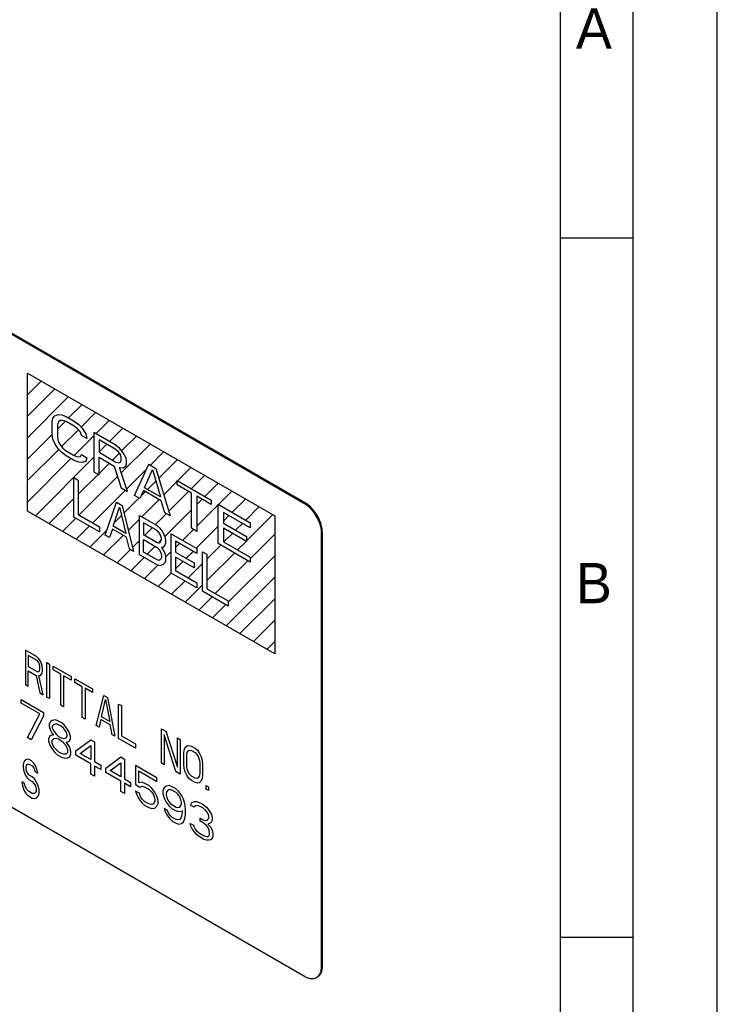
# Model space of a CAD drawing. Header units: millimetres. Extents: x 0 to 420, y -116 to 297.
# Tile 10 of 11: x 362 to 420, y 173 to 255. Entities that reach past the tile are written whole.
import ezdxf

# ---------------------------------------------------------------- set-up
doc = ezdxf.new("R2010")
doc.units = ezdxf.units.MM
doc.header["$LTSCALE"] = 23.1
doc.layers.get('0').update_dxf_attribs({"linetype": 'CONTINUOUS'})
doc.styles.add('TEXTSTYLE_2', font='txt')

msp = doc.modelspace()

# ---------------------------------------------------------------- linework, layer by layer
at = {"color": 7, "linetype": 'Continuous'}
for p, q in [((420, 0), (420, 297)), ((407, 51), (407, 289)), ((413, 289), (413, 6)), ((385.76, 214.975), (317.878, 254.166)), ((385.831, 215.015), (317.948, 254.206)), ((413, 237), (407, 237)), ((362.779, 214.362), (362.779, 225.793)), ((362.779, 225.793), (383.285, 213.954)), ((364.893, 222.072), (365.04, 222.265)), ((365.04, 222.265), (365.335, 222.373)), ((365.335, 222.373), (365.63, 222.342)), ((365.63, 222.342), (365.998, 222.199)), ((365.998, 222.199), (366.661, 221.816)), ((364.819, 221.767), (364.893, 222.072)), ((364.819, 220.725), (364.819, 221.767)), ((365.335, 221.747), (365.261, 221.512)), ((365.261, 221.512), (365.261, 220.47)), ((365.482, 221.871), (365.335, 221.747)), ((365.703, 221.882), (365.482, 221.871)), ((365.998, 221.782), (365.703, 221.882)), ((366.661, 221.399), (365.998, 221.782)), ((366.661, 221.816), (367.029, 221.534)), ((366.955, 221.159), (366.661, 221.399)), ((367.029, 221.534), (367.324, 221.225)), ((364.893, 220.335), (364.819, 220.725)), ((365.261, 220.47), (365.335, 220.149)), ((367.176, 220.893), (366.955, 221.159)), ((367.25, 220.642), (367.176, 220.893)), ((367.692, 220.387), (367.25, 220.642)), ((367.324, 221.225), (367.618, 220.777)), ((367.618, 220.777), (367.692, 220.387)), ((370.049, 219.86), (368.281, 220.88)), ((368.281, 220.88), (368.281, 217.614)), ((365.04, 219.972), (364.893, 220.335)), ((365.335, 219.524), (365.04, 219.972)), ((365.335, 220.149), (365.482, 219.856)), ((365.482, 219.856), (365.703, 219.589)), ((370.123, 219.47), (368.723, 220.278)), ((368.723, 220.278), (368.723, 219.235)), ((370.417, 219.578), (370.049, 219.86)), ((365.63, 219.215), (365.335, 219.524)), ((365.998, 218.933), (365.63, 219.215)), ((365.703, 219.589), (365.998, 219.35)), ((365.998, 219.35), (366.661, 218.967)), ((366.661, 218.55), (365.998, 218.933)), ((366.661, 218.967), (366.955, 218.866)), ((366.955, 218.866), (367.176, 218.878)), ((367.176, 218.878), (367.25, 219.044)), ((367.25, 219.044), (367.692, 218.788)), ((368.723, 219.235), (370.123, 218.427)), ((370.344, 219.273), (370.123, 219.47)), ((370.491, 219.049), (370.344, 219.273)), ((370.712, 219.199), (370.417, 219.578)), ((370.565, 218.798), (370.491, 219.049)), ((370.933, 218.794), (370.712, 219.199)), ((367.029, 218.407), (366.661, 218.55)), ((367.324, 218.376), (367.029, 218.407)), ((367.618, 218.483), (367.324, 218.376)), ((367.692, 218.788), (367.618, 218.483)), ((368.723, 218.818), (369.975, 218.096)), ((368.723, 217.359), (368.723, 218.818)), ((369.975, 218.096), (370.565, 216.296)), ((370.123, 218.427), (370.344, 218.369)), ((370.344, 218.369), (370.491, 218.423)), ((370.491, 218.423), (370.565, 218.589)), ((370.565, 218.589), (370.565, 218.798)), ((370.712, 217.948), (370.933, 218.099)), ((371.007, 218.543), (370.933, 218.794)), ((370.933, 218.099), (371.007, 218.265)), ((371.007, 218.265), (371.007, 218.543)), ((371.669, 215.658), (372.848, 218.244)), ((372.848, 218.244), (373.437, 217.904)), ((368.281, 217.614), (368.723, 217.359)), ((370.417, 217.979), (370.712, 217.948)), ((371.08, 215.998), (370.417, 217.979)), ((372.48, 216.302), (373.143, 217.796)), ((373.143, 217.796), (373.805, 215.537)), ((373.437, 217.904), (374.616, 213.957)), ((366.639, 217.135), (366.992, 216.931)), ((366.639, 213.869), (366.639, 217.135)), ((366.992, 216.931), (366.992, 214.082)), ((375.205, 216.883), (378.004, 215.267)), ((375.205, 216.536), (375.205, 216.883)), ((376.384, 215.855), (375.205, 216.536)), ((370.565, 216.296), (371.08, 215.998)), ((372.111, 215.403), (371.669, 215.658)), ((372.406, 216.067), (372.111, 215.403)), ((373.879, 215.216), (372.406, 216.067)), ((373.805, 215.537), (372.48, 216.302)), ((376.384, 212.937), (376.384, 215.855)), ((378.004, 214.92), (376.825, 215.6)), ((376.825, 215.6), (376.825, 212.681)), ((317.878, 214.974), (385.76, 175.782)), ((369.231, 212.372), (370.174, 215.094)), ((370.174, 215.094), (370.646, 214.822)), ((370.646, 214.822), (371.588, 211.012)), ((374.174, 214.212), (373.879, 215.216)), ((378.004, 215.267), (378.004, 214.92)), ((378.593, 214.927), (381.245, 213.396)), ((378.593, 211.661), (378.593, 214.927)), ((385.831, 215.015), (385.76, 214.975)), ((383.285, 202.523), (362.779, 214.362)), ((366.992, 214.082), (368.76, 213.062)), ((369.88, 213.11), (370.41, 214.68)), ((370.41, 214.68), (370.94, 212.498)), ((372.06, 214.006), (373.474, 213.189)), ((372.06, 210.74), (372.06, 214.006)), ((374.616, 213.957), (374.174, 214.212)), ((381.245, 212.979), (379.035, 214.255)), ((379.035, 214.255), (379.035, 213.351)), ((383.285, 213.954), (383.285, 202.523)), ((368.76, 212.645), (366.639, 213.869)), ((373.533, 212.738), (372.413, 213.384)), ((372.413, 213.384), (372.413, 212.412)), ((373.474, 213.189), (373.769, 212.949)), ((379.035, 213.351), (380.95, 212.246)), ((381.245, 213.396), (381.245, 212.979)), ((368.76, 213.062), (368.76, 212.645)), ((369.585, 212.168), (369.231, 212.372)), ((369.821, 212.866), (369.585, 212.168)), ((370.999, 212.186), (369.821, 212.866)), ((370.94, 212.498), (369.88, 213.11)), ((372.413, 212.412), (373.533, 211.765)), ((373.71, 212.567), (373.533, 212.738)), ((373.828, 212.36), (373.71, 212.567)), ((373.769, 212.949), (374.004, 212.605)), ((373.887, 212.117), (373.828, 212.36)), ((374.004, 212.605), (374.181, 212.225)), ((374.711, 212.475), (376.833, 211.25)), ((374.711, 209.209), (374.711, 212.475)), ((376.825, 212.681), (376.384, 212.937)), ((380.95, 211.829), (379.035, 212.934)), ((379.035, 212.934), (379.035, 211.823)), ((387.245, 212.566), (387.174, 212.525)), ((387.174, 176.599), (387.174, 212.525)), ((387.245, 176.64), (387.245, 212.566)), ((371.235, 211.216), (370.999, 212.186)), ((372.413, 211.995), (373.533, 211.348)), ((372.413, 210.952), (372.413, 211.995)), ((373.533, 211.765), (373.71, 211.733)), ((373.71, 211.733), (373.828, 211.804)), ((373.828, 211.804), (373.887, 211.978)), ((373.887, 211.978), (373.887, 212.117)), ((374.181, 211.53), (374.004, 211.354)), ((374.181, 212.225), (374.24, 211.982)), ((374.24, 211.704), (374.181, 211.53)), ((374.24, 211.982), (374.24, 211.704)), ((376.833, 210.833), (375.065, 211.854)), ((375.065, 211.854), (375.065, 210.95)), ((381.245, 210.13), (378.593, 211.661)), ((379.035, 211.823), (381.245, 210.547)), ((380.95, 212.246), (380.95, 211.829)), ((371.588, 211.012), (371.235, 211.216)), ((373.474, 209.923), (372.06, 210.74)), ((373.533, 210.306), (372.413, 210.952)), ((373.533, 211.348), (373.71, 211.177)), ((373.71, 211.177), (373.828, 210.97)), ((373.828, 210.97), (373.887, 210.727)), ((374.004, 211.354), (373.887, 211.353)), ((373.887, 211.353), (374.004, 211.215)), ((373.887, 210.727), (373.887, 210.519)), ((374.004, 211.215), (374.181, 210.835)), ((374.181, 210.835), (374.24, 210.593)), ((375.065, 210.95), (376.597, 210.066)), ((376.833, 211.25), (376.833, 210.833)), ((377.304, 210.978), (377.658, 210.774)), ((377.304, 207.712), (377.304, 210.978)), ((377.658, 210.774), (377.658, 207.925)), ((373.769, 209.822), (373.474, 209.923)), ((373.71, 210.273), (373.533, 210.306)), ((373.828, 210.344), (373.71, 210.273)), ((374.004, 209.895), (373.769, 209.822)), ((373.887, 210.519), (373.828, 210.344)), ((374.181, 210.071), (374.004, 209.895)), ((374.24, 210.245), (374.181, 210.071)), ((374.24, 210.593), (374.24, 210.245)), ((376.597, 209.649), (375.065, 210.533)), ((375.065, 210.533), (375.065, 209.421)), ((376.597, 210.066), (376.597, 209.649)), ((381.245, 210.547), (381.245, 210.13)), ((376.833, 207.984), (374.711, 209.209)), ((375.065, 209.421), (376.833, 208.401)), ((376.833, 208.401), (376.833, 207.984)), ((379.426, 206.487), (377.304, 207.712)), ((377.658, 207.925), (379.426, 206.904)), ((379.426, 206.904), (379.426, 206.487)), ((363.533, 202.291), (362.605, 202.827)), ((362.605, 202.827), (362.605, 199.969)), ((363.572, 201.965), (362.837, 202.389)), ((362.837, 202.389), (362.837, 201.477)), ((363.726, 202.119), (363.533, 202.291)), ((363.688, 201.837), (363.572, 201.965)), ((363.765, 201.671), (363.688, 201.837)), ((363.881, 201.847), (363.726, 202.119)), ((363.997, 201.537), (363.881, 201.847)), ((364.384, 201.8), (364.616, 201.666)), ((364.384, 198.942), (364.384, 201.8)), ((362.837, 201.477), (363.572, 201.053)), ((362.837, 201.112), (363.494, 200.733)), ((362.837, 199.835), (362.837, 201.112)), ((363.572, 201.053), (363.688, 201.047)), ((363.688, 201.047), (363.765, 201.124)), ((363.804, 201.466), (363.765, 201.671)), ((363.765, 201.124), (363.804, 201.284)), ((363.804, 201.284), (363.804, 201.466)), ((363.881, 200.753), (363.997, 200.929)), ((364.036, 201.332), (363.997, 201.537)), ((363.997, 200.929), (364.036, 201.089)), ((364.036, 201.089), (364.036, 201.332)), ((364.616, 201.666), (364.616, 198.808)), ((364.925, 201.488), (366.395, 200.639)), ((364.925, 201.184), (364.925, 201.488)), ((365.544, 200.826), (364.925, 201.184)), ((363.494, 200.733), (363.804, 199.277)), ((363.726, 200.72), (363.881, 200.753)), ((364.074, 199.121), (363.726, 200.72)), ((365.544, 198.273), (365.544, 200.826)), ((366.395, 200.335), (365.776, 200.692)), ((365.776, 200.692), (365.776, 198.139)), ((366.395, 200.639), (366.395, 200.335)), ((366.704, 200.461), (368.173, 199.612)), ((366.704, 200.157), (366.704, 200.461)), ((367.323, 199.799), (366.704, 200.157)), ((362.605, 199.969), (362.837, 199.835)), ((363.804, 199.277), (364.074, 199.121)), ((367.323, 197.246), (367.323, 199.799)), ((368.173, 199.308), (367.555, 199.665)), ((367.555, 199.665), (367.555, 197.112)), ((368.173, 199.612), (368.173, 199.308)), ((362.263, 198.738), (364.12, 197.666)), ((362.263, 198.434), (362.263, 198.738)), ((363.81, 197.541), (362.263, 198.434)), ((364.616, 198.808), (364.384, 198.942)), ((368.483, 196.576), (369.102, 199.076)), ((368.908, 197.303), (369.256, 198.744)), ((369.102, 199.076), (369.411, 198.898)), ((369.256, 198.744), (369.604, 196.901)), ((369.411, 198.898), (370.03, 195.683)), ((364.12, 197.666), (364.12, 197.362)), ((365.776, 198.139), (365.544, 198.273)), ((370.339, 198.362), (370.571, 198.228)), ((370.339, 195.504), (370.339, 198.362)), ((370.571, 198.228), (370.571, 195.735)), ((362.779, 195.582), (363.81, 197.541)), ((364.12, 197.362), (363.088, 195.404)), ((364.687, 196.913), (364.584, 196.668)), ((364.841, 197.006), (364.687, 196.913)), ((365.099, 197.04), (364.841, 197.006)), ((365.357, 196.952), (365.099, 197.04)), ((365.563, 196.833), (365.357, 196.952)), ((365.821, 196.623), (365.563, 196.833)), ((367.555, 197.112), (367.323, 197.246)), ((368.87, 197.082), (368.715, 196.442)), ((369.643, 196.636), (368.87, 197.082)), ((369.604, 196.901), (368.908, 197.303)), ((364.584, 196.668), (364.584, 196.486)), ((364.584, 196.486), (364.687, 196.183)), ((364.687, 196.183), (364.841, 195.912)), ((364.945, 196.643), (364.841, 196.52)), ((364.841, 196.52), (364.841, 196.398)), ((364.841, 196.398), (364.945, 196.156)), ((365.151, 196.706), (364.945, 196.643)), ((364.945, 196.156), (365.151, 195.855)), ((365.357, 196.648), (365.151, 196.706)), ((365.563, 196.529), (365.357, 196.648)), ((365.769, 196.349), (365.563, 196.529)), ((365.976, 196.047), (365.769, 196.349)), ((366.079, 196.292), (365.821, 196.623)), ((366.079, 195.805), (365.976, 196.047)), ((366.234, 196.02), (366.079, 196.292)), ((366.337, 195.656), (366.234, 196.02)), ((368.715, 196.442), (368.483, 196.576)), ((369.798, 195.817), (369.643, 196.636)), ((373.897, 196.308), (374.245, 196.107)), ((373.897, 193.45), (373.897, 196.308)), ((374.245, 196.107), (375.211, 193.117)), ((363.088, 195.404), (362.779, 195.582)), ((364.635, 195.727), (364.532, 195.482)), ((364.532, 195.482), (364.532, 195.3)), ((364.532, 195.3), (364.635, 194.936)), ((364.841, 195.79), (364.635, 195.727)), ((364.945, 195.487), (364.79, 195.333)), ((364.79, 195.333), (364.79, 195.151)), ((364.841, 195.912), (364.945, 195.791)), ((364.945, 195.791), (364.841, 195.79)), ((365.151, 195.49), (364.945, 195.487)), ((365.151, 195.855), (365.357, 195.675)), ((365.357, 195.432), (365.151, 195.49)), ((365.357, 195.675), (365.563, 195.556)), ((365.563, 195.312), (365.357, 195.432)), ((365.563, 195.556), (365.769, 195.497)), ((365.769, 195.133), (365.563, 195.312)), ((365.769, 195.497), (365.976, 195.561)), ((365.976, 195.561), (366.079, 195.684)), ((365.976, 195.196), (366.079, 195.197)), ((366.079, 195.076), (365.976, 195.196)), ((366.079, 195.684), (366.079, 195.805)), ((366.079, 195.197), (366.234, 195.29)), ((366.234, 195.29), (366.337, 195.474)), ((366.337, 195.474), (366.337, 195.656)), ((366.801, 194.476), (368.038, 195.404)), ((368.038, 195.404), (368.347, 195.225)), ((368.347, 195.225), (368.347, 193.583)), ((370.03, 195.683), (369.798, 195.817)), ((371.731, 194.7), (370.339, 195.504)), ((370.571, 195.735), (371.731, 195.065)), ((375.095, 192.758), (374.129, 195.809)), ((374.129, 195.809), (374.129, 193.316)), ((375.211, 195.549), (375.443, 195.415)), ((375.211, 193.117), (375.211, 195.549)), ((375.443, 195.415), (375.443, 192.557)), ((364.635, 194.936), (364.79, 194.665)), ((364.79, 195.151), (364.945, 194.818)), ((364.79, 194.665), (365.048, 194.333)), ((364.945, 194.818), (365.151, 194.578)), ((365.151, 194.578), (365.357, 194.398)), ((365.357, 194.398), (365.563, 194.279)), ((365.976, 194.892), (365.769, 195.133)), ((366.13, 194.559), (365.976, 194.892)), ((365.976, 194.223), (366.13, 194.377)), ((366.285, 194.774), (366.079, 195.076)), ((366.13, 194.377), (366.13, 194.559)), ((366.388, 194.411), (366.285, 194.774)), ((366.388, 194.228), (366.388, 194.411)), ((366.801, 194.112), (366.801, 194.476)), ((367.162, 194.268), (368.038, 194.917)), ((368.038, 194.917), (368.038, 193.762)), ((371.731, 195.065), (371.731, 194.7)), ((375.753, 194.264), (375.791, 194.545)), ((375.791, 194.545), (375.869, 194.744)), ((375.869, 194.744), (376.024, 194.898)), ((375.985, 194.13), (376.024, 194.35)), ((376.024, 194.898), (376.178, 194.93)), ((376.024, 194.35), (376.101, 194.488)), ((376.101, 194.488), (376.217, 194.543)), ((376.178, 194.93), (376.372, 194.879)), ((376.217, 194.543), (376.372, 194.514)), ((376.372, 194.879), (376.681, 194.701)), ((376.372, 194.514), (376.681, 194.336)), ((376.681, 194.701), (376.874, 194.528)), ((376.681, 194.336), (376.836, 194.186)), ((376.874, 194.528), (377.029, 194.317)), ((362.47, 193.57), (362.431, 193.331)), ((362.624, 193.741), (362.47, 193.57)), ((362.779, 193.782), (362.624, 193.741)), ((362.934, 193.758), (362.779, 193.782)), ((363.127, 193.646), (362.934, 193.758)), ((363.32, 193.469), (363.127, 193.646)), ((365.048, 194.333), (365.305, 194.124)), ((365.305, 194.124), (365.615, 193.945)), ((365.563, 194.279), (365.769, 194.221)), ((365.615, 193.945), (365.873, 193.857)), ((365.769, 194.221), (365.976, 194.223)), ((365.873, 193.857), (366.13, 193.891)), ((366.13, 193.891), (366.285, 193.984)), ((366.285, 193.984), (366.388, 194.228)), ((368.038, 193.397), (366.801, 194.112)), ((368.038, 193.762), (367.162, 194.268)), ((368.347, 193.583), (368.863, 193.286)), ((369.276, 193.048), (370.513, 193.975)), ((370.513, 193.975), (370.822, 193.796)), ((370.822, 193.796), (370.822, 192.155)), ((375.753, 193.351), (375.753, 194.264)), ((375.985, 193.218), (375.985, 194.13)), ((376.836, 194.186), (376.952, 193.997)), ((376.952, 193.997), (377.029, 193.77)), ((377.029, 194.317), (377.184, 193.985)), ((377.029, 193.77), (377.068, 193.504)), ((377.184, 193.985), (377.261, 193.697)), ((377.261, 193.697), (377.3, 193.37)), ((362.431, 193.331), (362.431, 193.071)), ((362.431, 193.071), (362.47, 192.788)), ((362.47, 192.788), (362.624, 192.438)), ((362.663, 193.132), (362.702, 193.306)), ((362.663, 193.002), (362.663, 193.132)), ((362.702, 192.784), (362.663, 193.002)), ((362.702, 193.306), (362.818, 193.369)), ((362.818, 192.587), (362.702, 192.784)), ((362.818, 193.369), (362.934, 193.367)), ((362.934, 193.367), (363.166, 193.233)), ((363.166, 193.233), (363.282, 193.101)), ((363.282, 193.101), (363.359, 192.926)), ((363.475, 193.185), (363.32, 193.469)), ((363.359, 192.926), (363.398, 192.773)), ((363.398, 192.773), (363.63, 192.639)), ((363.591, 192.857), (363.475, 193.185)), ((363.63, 192.639), (363.591, 192.857)), ((368.038, 192.546), (368.038, 193.397)), ((368.863, 192.921), (368.347, 193.219)), ((368.347, 193.219), (368.347, 192.367)), ((368.863, 193.286), (368.863, 192.921)), ((369.276, 192.683), (369.276, 193.048)), ((369.636, 192.839), (370.513, 193.488)), ((370.513, 192.333), (369.636, 192.839)), ((370.513, 193.488), (370.513, 192.333)), ((373.504, 192.248), (371.75, 193.26)), ((371.75, 193.26), (371.75, 191.68)), ((372.008, 192.808), (373.504, 191.944)), ((372.008, 191.835), (372.008, 192.808)), ((374.129, 193.316), (373.897, 193.45)), ((375.443, 192.557), (375.095, 192.758)), ((375.791, 193.025), (375.753, 193.351)), ((375.869, 192.737), (375.791, 193.025)), ((376.024, 192.405), (375.869, 192.737)), ((376.024, 192.952), (375.985, 193.218)), ((376.101, 192.725), (376.024, 192.952)), ((376.217, 192.536), (376.101, 192.725)), ((377.068, 193.504), (377.068, 192.592)), ((377.3, 193.37), (377.3, 192.458)), ((362.547, 191.766), (362.315, 191.9)), ((362.315, 191.9), (362.354, 191.617)), ((362.624, 192.438), (362.779, 192.219)), ((362.779, 192.219), (362.934, 192.064)), ((362.934, 192.455), (362.818, 192.587)), ((363.166, 192.321), (362.934, 192.455)), ((362.934, 192.064), (363.166, 191.93)), ((363.359, 192.144), (363.166, 192.321)), ((363.166, 191.93), (363.32, 191.776)), ((363.514, 191.925), (363.359, 192.144)), ((363.668, 191.575), (363.514, 191.925)), ((368.347, 192.367), (368.038, 192.546)), ((370.513, 191.968), (369.276, 192.683)), ((370.513, 191.117), (370.513, 191.968)), ((370.822, 192.155), (371.338, 191.857)), ((373.504, 191.944), (373.504, 192.248)), ((376.178, 192.194), (376.024, 192.405)), ((376.372, 192.021), (376.178, 192.194)), ((376.372, 192.386), (376.217, 192.536)), ((376.681, 192.208), (376.372, 192.386)), ((376.681, 191.843), (376.372, 192.021)), ((376.836, 192.179), (376.681, 192.208)), ((376.952, 192.234), (376.836, 192.179)), ((377.029, 192.372), (376.952, 192.234)), ((377.068, 192.592), (377.029, 192.372)), ((377.184, 191.978), (377.029, 191.824)), ((377.261, 192.177), (377.184, 191.978)), ((377.3, 192.458), (377.261, 192.177)), ((362.354, 191.617), (362.47, 191.224)), ((362.47, 191.224), (362.663, 190.917)), ((362.586, 191.548), (362.547, 191.766)), ((362.702, 191.286), (362.586, 191.548)), ((362.856, 191.132), (362.702, 191.286)), ((363.166, 190.953), (362.856, 191.132)), ((363.32, 191.776), (363.436, 191.578)), ((363.436, 191.578), (363.514, 191.338)), ((363.514, 191.143), (363.436, 190.992)), ((363.514, 191.338), (363.514, 191.143)), ((363.746, 191.269), (363.668, 191.575)), ((363.746, 190.944), (363.746, 191.269)), ((370.822, 190.939), (370.513, 191.117)), ((371.338, 191.492), (370.822, 191.79)), ((370.822, 191.79), (370.822, 190.939)), ((371.338, 191.857), (371.338, 191.492)), ((371.75, 191.68), (372.111, 191.471)), ((372.06, 190.954), (371.75, 191.132)), ((371.75, 191.132), (371.854, 190.83)), ((372.266, 191.868), (372.008, 191.835)), ((372.111, 191.471), (372.318, 191.535)), ((372.524, 191.78), (372.266, 191.868)), ((372.318, 191.535), (372.524, 191.476)), ((372.833, 191.602), (372.524, 191.78)), ((372.524, 191.476), (372.833, 191.298)), ((373.091, 191.392), (372.833, 191.602)), ((372.833, 191.298), (373.039, 191.118)), ((373.039, 191.118), (373.194, 190.907)), ((373.349, 191.061), (373.091, 191.392)), ((374.122, 191.405), (374.019, 191.16)), ((374.019, 191.16), (374.019, 190.917)), ((374.277, 191.559), (374.122, 191.405)), ((374.535, 191.592), (374.277, 191.559)), ((374.328, 191.103), (374.277, 190.951)), ((374.432, 191.226), (374.328, 191.103)), ((374.586, 191.258), (374.432, 191.226)), ((374.793, 191.504), (374.535, 191.592)), ((374.741, 191.23), (374.586, 191.258)), ((375.102, 191.022), (374.741, 191.23)), ((375.05, 191.355), (374.793, 191.504)), ((375.308, 191.146), (375.05, 191.355)), ((375.566, 190.814), (375.308, 191.146)), ((376.874, 191.792), (376.681, 191.843)), ((377.029, 191.824), (376.874, 191.792)), ((377.609, 191.611), (377.802, 191.499)), ((377.609, 191.307), (377.609, 191.611)), ((377.802, 191.195), (377.609, 191.307)), ((377.802, 191.499), (377.802, 191.195)), ((362.663, 190.917), (362.856, 190.741)), ((362.856, 190.741), (363.166, 190.562)), ((363.32, 190.929), (363.166, 190.953)), ((363.166, 190.562), (363.359, 190.516)), ((363.436, 190.992), (363.32, 190.929)), ((363.359, 190.516), (363.514, 190.557)), ((363.514, 190.557), (363.668, 190.728)), ((363.668, 190.728), (363.746, 190.944)), ((371.854, 190.83), (372.008, 190.497)), ((372.008, 190.497), (372.266, 190.166)), ((372.163, 190.651), (372.06, 190.954)), ((372.318, 190.44), (372.163, 190.651)), ((372.524, 190.26), (372.318, 190.44)), ((372.833, 190.082), (372.524, 190.26)), ((373.194, 190.907), (373.297, 190.665)), ((373.297, 190.665), (373.349, 190.453)), ((373.349, 190.331), (373.297, 190.178)), ((373.504, 190.728), (373.349, 191.061)), ((373.349, 190.453), (373.349, 190.331)), ((373.607, 190.365), (373.504, 190.728)), ((373.607, 190.121), (373.607, 190.365)), ((374.019, 190.917), (374.122, 190.553)), ((374.122, 190.553), (374.277, 190.221)), ((374.277, 190.951), (374.277, 190.829)), ((374.277, 190.829), (374.328, 190.617)), ((374.328, 190.617), (374.432, 190.375)), ((374.432, 190.375), (374.586, 190.164)), ((375.257, 190.871), (375.102, 191.022)), ((375.411, 190.661), (375.257, 190.871)), ((375.514, 190.419), (375.411, 190.661)), ((375.566, 190.206), (375.514, 190.419)), ((375.721, 190.482), (375.566, 190.814)), ((375.824, 190.118), (375.721, 190.482)), ((376.391, 190.156), (376.597, 190.28)), ((376.597, 190.28), (376.803, 190.282)), ((376.803, 190.282), (377.164, 190.135)), ((372.266, 190.166), (372.524, 189.956)), ((372.524, 189.956), (372.833, 189.778)), ((373.039, 190.023), (372.833, 190.082)), ((372.833, 189.778), (373.091, 189.69)), ((373.194, 190.056), (373.039, 190.023)), ((373.091, 189.69), (373.349, 189.723)), ((373.297, 190.178), (373.194, 190.056)), ((373.349, 189.723), (373.504, 189.877)), ((373.504, 189.877), (373.607, 190.121)), ((374.38, 189.553), (374.122, 189.702)), ((374.122, 189.702), (374.174, 189.49)), ((374.174, 189.49), (374.328, 189.158)), ((374.277, 190.221), (374.535, 189.89)), ((374.483, 189.311), (374.38, 189.553)), ((374.535, 189.89), (374.793, 189.68)), ((374.586, 190.164), (374.741, 190.014)), ((374.741, 190.014), (375.102, 189.805)), ((374.793, 189.68), (375.05, 189.531)), ((375.05, 189.531), (375.308, 189.443)), ((375.102, 189.805), (375.257, 189.777)), ((375.257, 189.777), (375.411, 189.809)), ((375.308, 189.443), (375.617, 189.508)), ((375.411, 189.809), (375.514, 189.932)), ((375.514, 189.932), (375.566, 190.085)), ((375.566, 190.085), (375.566, 190.206)), ((375.617, 189.508), (375.617, 189.386)), ((375.875, 189.663), (375.824, 190.118)), ((375.875, 189.237), (375.875, 189.663)), ((376.339, 189.942), (376.391, 190.156)), ((376.597, 189.793), (376.339, 189.942)), ((376.7, 189.916), (376.597, 189.793)), ((376.855, 189.949), (376.7, 189.916)), ((377.113, 189.861), (376.855, 189.949)), ((377.319, 189.742), (377.113, 189.861)), ((377.164, 190.135), (377.267, 190.075)), ((377.267, 190.075), (377.628, 189.806)), ((377.577, 189.532), (377.319, 189.742)), ((377.731, 189.321), (377.577, 189.532)), ((377.628, 189.806), (377.835, 189.565)), ((377.835, 189.565), (378.041, 189.203)), ((374.328, 189.158), (374.586, 188.826)), ((374.638, 189.101), (374.483, 189.311)), ((374.586, 188.826), (374.844, 188.617)), ((374.793, 188.95), (374.638, 189.101)), ((375.102, 188.772), (374.793, 188.95)), ((375.257, 188.743), (375.102, 188.772)), ((375.411, 188.776), (375.257, 188.743)), ((375.514, 188.898), (375.411, 188.776)), ((375.566, 189.051), (375.514, 188.898)), ((375.617, 189.386), (375.566, 189.051)), ((375.721, 188.597), (375.824, 188.841)), ((375.824, 188.841), (375.875, 189.237)), ((377.113, 188.888), (377.319, 188.769)), ((377.113, 188.645), (377.113, 188.888)), ((377.319, 188.525), (377.113, 188.645)), ((377.319, 188.769), (377.628, 188.712)), ((377.628, 188.712), (377.731, 188.774)), ((377.835, 189.079), (377.731, 189.321)), ((377.731, 188.774), (377.835, 188.957)), ((377.835, 188.957), (377.835, 189.079)), ((378.041, 189.203), (378.092, 188.93)), ((378.092, 188.809), (378.041, 188.595)), ((378.092, 188.93), (378.092, 188.809)), ((374.844, 188.617), (375.05, 188.498)), ((375.05, 188.498), (375.308, 188.41)), ((375.308, 188.41), (375.566, 188.443)), ((375.566, 188.443), (375.721, 188.597)), ((376.288, 188.452), (376.546, 188.303)), ((376.339, 188.24), (376.288, 188.452)), ((376.442, 187.998), (376.339, 188.24)), ((376.597, 187.787), (376.442, 187.998)), ((376.546, 188.303), (376.597, 188.152)), ((376.597, 188.152), (376.7, 187.971)), ((376.7, 187.971), (376.803, 187.85)), ((376.803, 187.85), (377.061, 187.641)), ((377.628, 188.286), (377.319, 188.525)), ((377.783, 188.075), (377.628, 188.286)), ((377.938, 188.472), (377.731, 188.409)), ((377.731, 188.409), (377.989, 188.138)), ((377.886, 187.772), (377.783, 188.075)), ((378.041, 188.595), (377.938, 188.472)), ((377.989, 188.138), (378.092, 187.897)), ((378.092, 187.897), (378.144, 187.624)), ((376.803, 187.546), (376.597, 187.787)), ((377.01, 187.366), (376.803, 187.546)), ((377.422, 187.128), (377.01, 187.366)), ((377.061, 187.641), (377.371, 187.462)), ((377.371, 187.462), (377.628, 187.374)), ((377.628, 187.07), (377.422, 187.128)), ((377.628, 187.374), (377.731, 187.375)), ((377.835, 187.073), (377.628, 187.07)), ((377.731, 187.375), (377.835, 187.437)), ((377.835, 187.437), (377.886, 187.529)), ((377.989, 187.105), (377.835, 187.073)), ((377.886, 187.529), (377.886, 187.772)), ((378.092, 187.228), (377.989, 187.105)), ((378.144, 187.38), (378.092, 187.228)), ((378.144, 187.624), (378.144, 187.38)), ((413, 179), (407, 179)), ((387.245, 176.64), (387.174, 176.599))]:
    msp.add_line(p, q, dxfattribs=at)
at = {"color": 2, "linetype": 'Continuous'}
for p, q in [((362.779, 224.011), (363.909, 225.141)), ((362.779, 222.229), (365.038, 224.488)), ((362.779, 220.447), (366.168, 223.836)), ((366.197, 222.083), (367.298, 223.184)), ((367.224, 221.329), (368.427, 222.532)), ((365.261, 221.147), (365.922, 221.808)), ((368.457, 220.779), (369.557, 221.88)), ((362.779, 218.665), (364.822, 220.709)), ((365.604, 219.709), (367.001, 221.105)), ((366.65, 218.973), (368.281, 220.604)), ((369.586, 220.127), (370.687, 221.227)), ((370.593, 219.352), (371.817, 220.575)), ((368.723, 219.264), (369.366, 219.907)), ((370.564, 217.541), (372.946, 219.923)), ((362.779, 216.883), (365.376, 219.48)), ((369.835, 218.593), (370.411, 219.17)), ((372.975, 218.17), (374.076, 219.271)), ((362.779, 215.101), (366.386, 218.708)), ((363.44, 213.98), (368.281, 218.822)), ((368.723, 217.482), (369.571, 218.329)), ((373.679, 217.092), (375.206, 218.618)), ((366.992, 215.751), (368.645, 217.404)), ((367.064, 214.041), (370.257, 217.234)), ((371.011, 216.206), (372.68, 217.874)), ((375.235, 216.866), (376.335, 217.966)), ((376.365, 216.214), (377.465, 217.314)), ((372.739, 216.152), (373.424, 216.837)), ((374.089, 215.72), (375.205, 216.836)), ((377.494, 215.561), (378.595, 216.662)), ((368.194, 213.388), (370.905, 216.1)), ((372.208, 215.621), (372.563, 215.976)), ((374.499, 214.348), (376.144, 215.993)), ((378.624, 214.909), (379.724, 216.01)), ((364.57, 213.328), (366.639, 215.397)), ((370.797, 214.21), (372.035, 215.447)), ((372.259, 213.89), (373.693, 215.324)), ((376.825, 214.893), (377.274, 215.341)), ((376.825, 213.111), (378.593, 214.878)), ((379.754, 214.257), (380.854, 215.357)), ((369.973, 213.385), (370.578, 213.99)), ((373.389, 213.238), (374.294, 214.143)), ((374.174, 212.241), (376.384, 214.451)), ((379.035, 213.538), (379.489, 213.993)), ((380.883, 213.605), (381.984, 214.705)), ((380.95, 211.89), (383.114, 214.053)), ((365.699, 212.676), (366.8, 213.776)), ((366.829, 212.024), (367.929, 213.124)), ((371.151, 212.781), (372.06, 213.691)), ((380.046, 212.768), (380.619, 213.34)), ((367.959, 211.371), (369.375, 212.788)), ((369.088, 210.719), (370.717, 212.348)), ((370.894, 212.525), (370.926, 212.557)), ((372.508, 212.357), (373.125, 212.974)), ((375.648, 211.934), (376.553, 212.839)), ((376.778, 211.281), (378.593, 213.097)), ((379.077, 211.798), (379.782, 212.503)), ((381.245, 210.402), (383.285, 212.443)), ((371.504, 211.353), (372.06, 211.909)), ((373.672, 211.74), (373.874, 211.941)), ((375.065, 211.35), (375.384, 211.669)), ((377.658, 210.379), (378.813, 211.534)), ((380.207, 211.146), (380.912, 211.851)), ((370.218, 210.067), (371.319, 211.168)), ((372.713, 210.78), (373.373, 211.44)), ((374.24, 210.525), (374.711, 210.997)), ((375.941, 210.444), (376.514, 211.017)), ((377.658, 208.597), (379.942, 210.882)), ((371.348, 209.415), (372.448, 210.515)), ((372.477, 208.763), (373.596, 209.881)), ((375.065, 209.568), (375.677, 210.18)), ((376.102, 208.823), (377.304, 210.026)), ((378.361, 207.519), (381.072, 210.23)), ((379.426, 206.801), (383.285, 210.661)), ((373.607, 208.11), (374.711, 209.215)), ((374.737, 207.458), (375.837, 208.559)), ((375.866, 206.806), (377.304, 208.244)), ((379.256, 204.849), (383.285, 208.879)), ((376.996, 206.154), (378.097, 207.254)), ((378.126, 205.501), (379.226, 206.602)), ((380.385, 204.197), (383.285, 207.097)), ((381.515, 203.545), (383.285, 205.315)), ((382.645, 202.893), (383.285, 203.533))]:
    msp.add_line(p, q, dxfattribs=at)
at = {"color": 7, "linetype": 'Continuous'}
for centre, start, end in [((384.815, 213.338), 58.94441, 59.99725), ((385.284, 212.525), 0.00331, 1.05609)]:
    msp.add_arc(centre, 1.89, start, end, dxfattribs=at)
for points, knots in [([(385.984, 214.825), (385.968, 214.837), (385.905, 214.883), (385.84, 214.927), (385.79, 214.957)], [0, 0, 0, 0, 0.256151, 1, 1, 1, 1]), ([(387.245, 212.566), (387.245, 212.798), (387.158, 213.287), (386.855, 213.974), (386.412, 214.58), (386.032, 214.899), (385.831, 215.015)], [0, 0, 0, 0, 0.237248, 0.500001, 0.762753, 1, 1, 1, 1]), ([(387.156, 212.794), (387.132, 212.986), (387.033, 213.376), (386.776, 213.928), (386.427, 214.426), (386.138, 214.707), (385.984, 214.825)], [0, 0, 0, 0, 0.24195, 0.500001, 0.758052, 1, 1, 1, 1]), ([(387.174, 212.56), (387.174, 212.579), (387.171, 212.657), (387.164, 212.735), (387.156, 212.794)], [0, 0, 0, 0, 0.243771, 1, 1, 1, 1]), ([(386.831, 175.724), (386.897, 175.762), (387.02, 175.866), (387.152, 176.081), (387.23, 176.346), (387.245, 176.538), (387.245, 176.64)], [0, 0, 0, 0, 0.21775, 0.450893, 0.710464, 1, 1, 1, 1]), ([(387.02, 175.947), (387.046, 175.99), (387.144, 176.194), (387.174, 176.425), (387.174, 176.599)], [0, 0, 0, 0, 0.226582, 1, 1, 1, 1]), ([(385.76, 175.782), (385.848, 175.732), (386.022, 175.649), (386.291, 175.584), (386.543, 175.59), (386.694, 175.645), (386.76, 175.683)], [0, 0, 0, 0, 0.289535, 0.549106, 0.782249, 1, 1, 1, 1]), ([(386.76, 175.683), (386.813, 175.714), (386.912, 175.791), (386.988, 175.892), (387.02, 175.947)], [0, 0, 0, 0, 0.488657, 1, 1, 1, 1])]:
    msp.add_open_spline(points, degree=3, knots=knots, dxfattribs=at)

# ---------------------------------------------------------------- texts
at = {"color": 2, "linetype": 'Continuous', "char_height": 3.337, "width": 3.33735, "attachment_point": 1, "line_spacing_factor": 0.9, "style": 'TEXTSTYLE_2'}
for s, insert in [('A', (408.276, 256.05)), ('B', (408.276, 210.057))]:
    msp.add_mtext(s, dxfattribs=dict(at, insert=insert))

doc.saveas('drawing.dxf')
